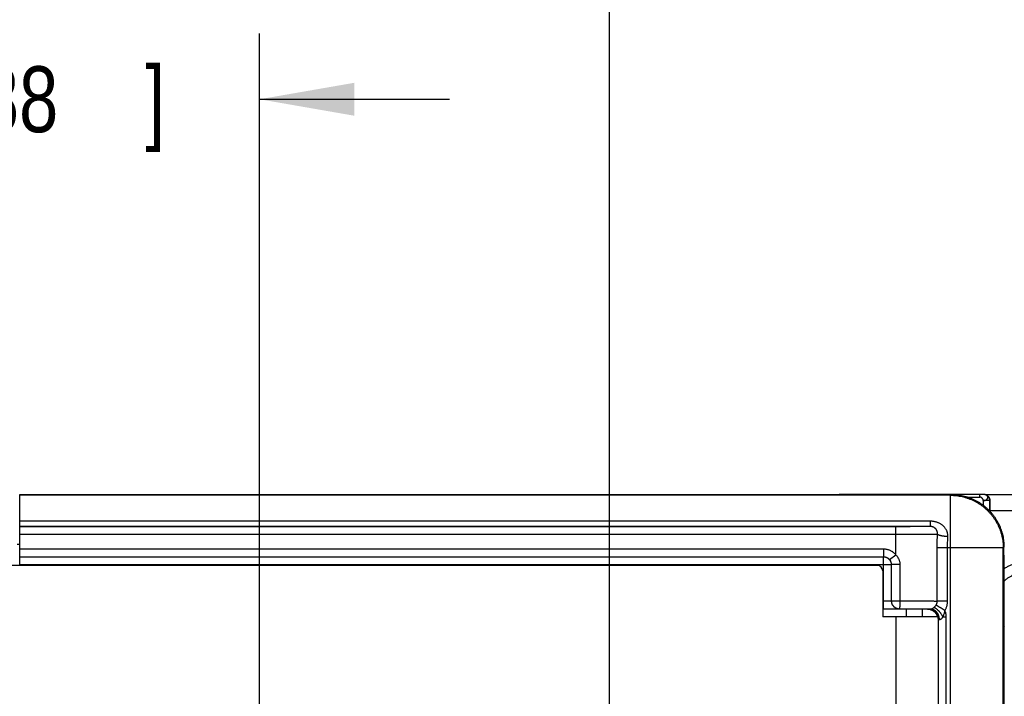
# Model space of a CAD drawing. Header units: inches. Extents: x 0 to 34, y 0 to 22.
# Tile 47 of 75: x 16.5 to 18.4, y 17.3 to 18.6. Entities that reach past the tile are written whole.
import ezdxf

# ---------------------------------------------------------------- set-up
doc = ezdxf.new("R2010")
doc.units = ezdxf.units.IN
doc.header["$LTSCALE"] = 1.87
doc.header["$MEASUREMENT"] = 0
doc.layers.get('0').update_dxf_attribs({"linetype": 'CONTINUOUS'})
doc.layers.add('DIMENSIONS', color=7, linetype='CONTINUOUS')
doc.styles.get("Standard").update_dxf_attribs({"font": 'txt', "width": 0.8})
doc.dimstyles.new('DIMSTYLE_1', dxfattribs={"dimtxt": 0.125, "dimasz": 0.18, "dimexe": 0.18, "dimexo": 0.0625, "dimgap": 0.09, "dimtad": 0, "dimtih": 1, "dimtoh": 1, "dimdec": 3, "dimzin": 4, "dimdsep": 46, "dimtxsty": 'STANDARD', "dimblk": '_FILLED', "dimblk1": '_FILLED', "dimblk2": '_FILLED', "dimcen": 0.09, "dimadec": 0, "dimazin": 0, "dimtp": 0.01, "dimtm": 0.01, "dimtfac": 1, "dimtdec": 3, "dimtofl": 0, "dimtmove": 0, "dimatfit": 3, "dimldrblk": '_FILLED', "dimfxl": 1, "dimtolj": 1, "dimtzin": 4, "dimarcsym": 0})

# ---------------------------------------------------------------- blocks, each defined once
blk = doc.blocks.new('_FILLED')
at = {"color": 0, "linetype": 'BYBLOCK'}
blk.add_solid([(0, 0), (-1, 0.174), (-1, -0.174)], dxfattribs=at)
blk = doc.blocks.new('*D11')
at = {"layer": 'DIMENSIONS', "color": 2, "linetype": 'CONTINUOUS'}
for p, q in [((15.3779, 17.7383), (15.3779, 19.3122)), ((17.6118, 17.0746), (17.6118, 19.3122)), ((15.3779, 19.1872), (15.7843, 19.1872)), ((17.6118, 19.1872), (17.2343, 19.1872))]:
    blk.add_line(p, q, dxfattribs=at)
at = {"layer": 'DIMENSIONS', "color": 2, "linetype": 'CONTINUOUS', "xscale": 0.18, "yscale": 0.18, "zscale": 0.18, "rotation": 180}
blk.add_blockref('_FILLED', (15.3779, 19.1872), dxfattribs=at)
at = {"layer": 'DIMENSIONS', "color": 2, "linetype": 'CONTINUOUS', "xscale": 0.18, "yscale": 0.18, "zscale": 0.18}
blk.add_blockref('_FILLED', (17.6118, 19.1872), dxfattribs=at)
at = {"layer": 'DIMENSIONS', "color": 2, "linetype": 'CONTINUOUS', "width": 0.8}
for s, p in [('[', (16.4718, 19.1247)), (']', (17.0718, 19.1247)), ('2.234', (15.8468, 19.1247)), ('56.74', (16.5718, 19.1247))]:
    blk.add_text(s, height=0.125, dxfattribs=at).set_placement(p)
blk = doc.blocks.new('*D12')
at = {"layer": 'DIMENSIONS', "color": 2, "linetype": 'CONTINUOUS'}
for p, q in [((14.5659, 18.917), (13.5178, 18.917)), ((14.5659, 17.3391), (14.5659, 18.917)), ((15.3367, 17.6855), (14.4409, 17.6855)), ((14.5659, 17.6855), (14.5659, 17.3391)), ((14.5659, 16.9927), (14.5659, 17.3391)), ((17.5493, 16.9927), (14.4409, 16.9927))]:
    blk.add_line(p, q, dxfattribs=at)
at = {"layer": 'DIMENSIONS', "color": 2, "linetype": 'CONTINUOUS', "xscale": 0.18, "yscale": 0.18, "zscale": 0.18}
for p, rotation in [((14.5659, 17.6855), 90), ((14.5659, 16.9927), 270)]:
    blk.add_blockref('_FILLED', p, dxfattribs=dict(at, rotation=rotation))
at = {"layer": 'DIMENSIONS', "color": 2, "linetype": 'CONTINUOUS', "width": 0.8}
for s, p in [('.693', (12.3303, 18.8545)), ('[', (12.8553, 18.8545)), ('17.6', (12.9553, 18.8545)), (']', (13.3553, 18.8545))]:
    blk.add_text(s, height=0.125, dxfattribs=at).set_placement(p)
blk = doc.blocks.new('*D16')
at = {"layer": 'DIMENSIONS', "color": 2, "linetype": 'CONTINUOUS'}
for p, q in [((15.3779, 17.7748), (15.3779, 18.5622)), ((16.9479, 17.0502), (16.9479, 18.5622)), ((15.3779, 18.4372), (15.0179, 18.4372)), ((16.9479, 18.4372), (17.3079, 18.4372))]:
    blk.add_line(p, q, dxfattribs=at)
at = {"layer": 'DIMENSIONS', "color": 2, "linetype": 'CONTINUOUS', "xscale": 0.18, "yscale": 0.18, "zscale": 0.18}
blk.add_blockref('_FILLED', (15.3779, 18.4372), dxfattribs=at)
at = {"layer": 'DIMENSIONS', "color": 2, "linetype": 'CONTINUOUS', "xscale": 0.18, "yscale": 0.18, "zscale": 0.18, "rotation": 180}
blk.add_blockref('_FILLED', (16.9479, 18.4372), dxfattribs=at)
at = {"layer": 'DIMENSIONS', "color": 2, "linetype": 'CONTINUOUS', "width": 0.8}
for s, p in [('[', (16.1314, 18.3747)), (']', (16.7314, 18.3747)), ('1.570', (15.5064, 18.3747)), ('39.88', (16.2314, 18.3747))]:
    blk.add_text(s, height=0.125, dxfattribs=at).set_placement(p)
blk = doc.blocks.new('*D20')
at = {"layer": 'DIMENSIONS', "color": 2, "linetype": 'CONTINUOUS'}
for p, q in [((13.8159, 18.0862), (13.4873, 18.0862)), ((13.8159, 17.314), (13.8159, 18.0862)), ((15.3185, 17.6855), (13.6909, 17.6855)), ((13.8159, 17.6855), (13.8159, 17.314)), ((13.8159, 16.9426), (13.8159, 17.314)), ((18.0566, 16.9426), (13.6909, 16.9426))]:
    blk.add_line(p, q, dxfattribs=at)
at = {"layer": 'DIMENSIONS', "color": 2, "linetype": 'CONTINUOUS', "xscale": 0.18, "yscale": 0.18, "zscale": 0.18}
for p, rotation in [((13.8159, 17.6855), 90), ((13.8159, 16.9426), 270)]:
    blk.add_blockref('_FILLED', p, dxfattribs=dict(at, rotation=rotation))
at = {"layer": 'DIMENSIONS', "color": 2, "linetype": 'CONTINUOUS', "width": 0.8}
for s, p in [('[', (12.7248, 18.0237)), (']', (13.3248, 18.0237)), ('.743', (12.1998, 18.0237)), ('18.87', (12.8248, 18.0237))]:
    blk.add_text(s, height=0.125, dxfattribs=at).set_placement(p)
blk = doc.blocks.new('*D21')
at = {"layer": 'DIMENSIONS', "color": 2, "linetype": 'CONTINUOUS'}
for p, q in [((15.3185, 17.6855), (12.9409, 17.6855)), ((13.0659, 17.6855), (13.0659, 17.2854)), ((13.0659, 16.8854), (13.0659, 17.2854)), ((13.0659, 17.2854), (13.0659, 16.5001)), ((16.7417, 16.8854), (12.9409, 16.8854)), ((13.0659, 16.5001), (12.6234, 16.5001))]:
    blk.add_line(p, q, dxfattribs=at)
at = {"layer": 'DIMENSIONS', "color": 2, "linetype": 'CONTINUOUS', "xscale": 0.18, "yscale": 0.18, "zscale": 0.18}
for p, rotation in [((13.0659, 17.6855), 90), ((13.0659, 16.8854), 270)]:
    blk.add_blockref('_FILLED', p, dxfattribs=dict(at, rotation=rotation))
at = {"layer": 'DIMENSIONS', "color": 2, "linetype": 'CONTINUOUS', "width": 0.8}
for s, p in [('[', (11.8609, 16.4376)), (']', (12.4609, 16.4376)), ('.800', (11.3359, 16.4376)), ('20.32', (11.9609, 16.4376))]:
    blk.add_text(s, height=0.125, dxfattribs=at).set_placement(p)

msp = doc.modelspace()

# ---------------------------------------------------------------- linework, layer by layer
at = {"color": 7, "linetype": 'CONTINUOUS'}
for p, q in [((16.4929, 17.5521), (16.4929, 17.6871)), ((16.4929, 17.6871), (18.2599, 17.687)), ((18.0859, 17.6871), (18.0472, 17.687)), ((18.3164, 17.6872), (18.0859, 17.6871)), ((18.2584, 17.6855), (18.2599, 17.687)), ((18.3189, 17.6872), (18.3164, 17.6872)), ((18.3202, 17.6871), (18.3189, 17.6872)), ((18.3207, 17.6871), (18.3202, 17.6871)), ((18.322, 17.6871), (18.322, 17.6871)), ((18.3236, 17.6868), (18.5024, 17.6868)), ((18.2584, 17.6855), (16.4929, 17.6855)), ((18.2584, 17.1322), (18.2584, 17.6855)), ((18.2908, 17.6821), (18.314, 17.6821)), ((18.3207, 17.6753), (18.3207, 17.6664)), ((18.3329, 17.6753), (18.3207, 17.6753)), ((18.3268, 17.6857), (18.3264, 17.6859)), ((18.3329, 17.6753), (18.3329, 17.6553)), ((18.333, 17.6752), (18.3329, 17.6753)), ((18.3329, 17.6553), (18.3329, 17.6568)), ((18.3329, 17.6568), (18.5026, 17.6568)), ((18.2199, 17.6363), (16.4929, 17.6363)), ((18.2199, 17.6363), (18.2199, 17.6264)), ((18.2199, 17.6264), (16.4929, 17.6264)), ((18.1549, 17.6259), (16.4929, 17.6259)), ((18.1549, 17.5721), (18.1549, 17.6259)), ((18.1549, 17.6109), (16.4929, 17.6109)), ((16.4878, 17.5925), (16.4929, 17.5925)), ((16.4929, 17.5838), (18.1312, 17.5838)), ((18.1312, 17.5838), (18.1312, 17.5688)), ((18.2333, 17.4847), (18.2333, 17.5855)), ((18.3584, 17.5855), (18.2333, 17.5855)), ((18.2529, 17.4847), (18.2529, 17.5855)), ((18.3584, 17.5855), (18.3599, 17.587)), ((18.3584, 17.1616), (18.3584, 17.5855)), ((18.3599, 17.5717), (18.3599, 17.587)), ((16.4929, 17.5688), (18.1311, 17.5688)), ((16.4929, 17.5688), (18.1312, 17.5688)), ((18.1312, 17.5688), (18.1311, 17.5688)), ((18.1311, 17.4699), (18.1311, 17.5688)), ((18.1549, 17.5721), (18.143, 17.563)), ((18.1199, 17.5521), (16.1966, 17.5521)), ((16.4929, 17.5538), (18.1461, 17.5538)), ((18.1299, 17.5421), (18.1299, 17.4546)), ((18.1461, 17.5538), (18.1461, 17.5538)), ((18.1461, 17.5538), (18.1461, 17.4851)), ((18.1461, 17.5538), (18.1461, 17.4852)), ((18.1626, 17.5538), (18.1461, 17.5538)), ((18.1626, 17.5538), (18.1626, 17.4852)), ((18.1299, 17.4849), (18.1311, 17.4849)), ((18.1461, 17.4851), (18.1461, 17.4852)), ((18.1461, 17.4852), (18.1626, 17.4852)), ((18.2529, 17.4847), (18.2333, 17.4847)), ((18.1299, 17.4699), (18.1311, 17.4699)), ((18.2149, 17.4689), (18.1299, 17.469)), ((18.1611, 17.4701), (18.1611, 17.4702)), ((18.1749, 17.4546), (18.1749, 17.4689)), ((18.2049, 17.4689), (18.2049, 17.4546)), ((18.2149, 17.4689), (18.2155, 17.4695)), ((18.2349, 17.4546), (18.1299, 17.4546)), ((18.1549, 17.4546), (18.1549, 17.22)), ((18.2349, 17.4546), (18.2349, 17.2211)), ((18.2349, 17.4489), (18.2355, 17.4495)), ((18.2355, 17.2253), (18.2355, 17.4495)), ((18.2442, 17.4545), (18.2505, 17.4545)), ((18.2505, 17.2253), (18.2505, 17.4545)), ((18.3611, 17.436), (18.3599, 17.4371))]:
    msp.add_line(p, q, dxfattribs=at)
for points in [[(18.322, 17.6871), (18.3218, 17.6871), (18.3216, 17.6871), (18.3215, 17.6871), (18.3213, 17.6871), (18.3212, 17.6871), (18.321, 17.6871), (18.3207, 17.6871)], [(18.3264, 17.6859), (18.3254, 17.6863), (18.3243, 17.6867), (18.3233, 17.6869), (18.3222, 17.6871), (18.322, 17.6871)]]:
    msp.add_lwpolyline(points, dxfattribs=at)
msp.add_arc((18.1199, 17.5421), 0.01, 0, 90, dxfattribs=at)
for points, knots in [([(18.0924, 17.6871), (18.0924, 17.6871), (18.0924, 17.6871), (18.0924, 17.687), (18.0924, 17.687)], [0, 0, 0, 0, 0.441421, 1, 1, 1, 1]), ([(18.2599, 17.687), (18.2618, 17.687), (18.2655, 17.6869), (18.2711, 17.6864), (18.2767, 17.6856), (18.2822, 17.6845), (18.2876, 17.6831), (18.293, 17.6814), (18.2982, 17.6794), (18.3033, 17.6771), (18.3083, 17.6745), (18.3132, 17.6717), (18.3178, 17.6686), (18.3223, 17.6652), (18.3266, 17.6616), (18.3307, 17.6577), (18.3345, 17.6536), (18.3382, 17.6494), (18.3415, 17.6449), (18.3446, 17.6402), (18.3475, 17.6354), (18.3501, 17.6304), (18.3524, 17.6253), (18.3544, 17.62), (18.3561, 17.6147), (18.3575, 17.6092), (18.3586, 17.6037), (18.3593, 17.5982), (18.3598, 17.5926), (18.3599, 17.5888), (18.3599, 17.587)], [0, 0, 0, 0, 0.035684, 0.071424, 0.107164, 0.142848, 0.178533, 0.214274, 0.250016, 0.285701, 0.321385, 0.357125, 0.392866, 0.42855, 0.464237, 0.499981, 0.535724, 0.571412, 0.607097, 0.64284, 0.678582, 0.714268, 0.749957, 0.785702, 0.821447, 0.857135, 0.892823, 0.928567, 0.964312, 1, 1, 1, 1]), ([(18.314, 17.6821), (18.314, 17.6824), (18.314, 17.6829), (18.314, 17.6835), (18.314, 17.684), (18.314, 17.6845), (18.314, 17.6849), (18.314, 17.6853), (18.314, 17.6857), (18.3141, 17.686), (18.3141, 17.6863), (18.3141, 17.6865), (18.3141, 17.6867), (18.3141, 17.6868), (18.3141, 17.6869), (18.3141, 17.687), (18.3141, 17.687), (18.3141, 17.6871), (18.3141, 17.6871), (18.3141, 17.6871), (18.3141, 17.6871), (18.3142, 17.6872), (18.3142, 17.6872), (18.3142, 17.6872), (18.3142, 17.6872), (18.3142, 17.6872), (18.3142, 17.6872)], [0, 0, 0, 0, 0.195664, 0.291113, 0.383732, 0.472617, 0.55691, 0.635784, 0.708483, 0.774291, 0.832584, 0.882786, 0.904706, 0.924432, 0.941914, 0.957118, 0.970014, 0.980577, 0.984978, 0.988792, 0.992023, 0.994679, 0.996772, 0.998334, 0.99944, 1, 1, 1, 1]), ([(18.3261, 17.6859), (18.3259, 17.686), (18.3253, 17.6863), (18.3243, 17.6867), (18.3233, 17.6869), (18.3225, 17.687), (18.3221, 17.6871), (18.322, 17.6871)], [0, 0, 0, 0, 0.221932, 0.45424, 0.696586, 0.950048, 1, 1, 1, 1]), ([(18.2584, 17.6855), (18.2603, 17.6855), (18.264, 17.6854), (18.2696, 17.6849), (18.2752, 17.6841), (18.2807, 17.683), (18.2861, 17.6816), (18.2915, 17.6799), (18.2967, 17.6779), (18.3018, 17.6756), (18.3068, 17.673), (18.3117, 17.6702), (18.3163, 17.6671), (18.3208, 17.6637), (18.3251, 17.6601), (18.3292, 17.6562), (18.333, 17.6521), (18.3367, 17.6479), (18.34, 17.6434), (18.3431, 17.6387), (18.346, 17.6339), (18.3486, 17.6289), (18.3509, 17.6238), (18.3529, 17.6185), (18.3546, 17.6132), (18.356, 17.6077), (18.3571, 17.6022), (18.3579, 17.5967), (18.3583, 17.5911), (18.3584, 17.5874), (18.3584, 17.5855)], [0, 0, 0, 0, 0.035713, 0.071427, 0.107141, 0.142855, 0.178569, 0.214283, 0.249997, 0.285712, 0.321426, 0.357141, 0.392856, 0.42857, 0.464285, 0.5, 0.535715, 0.57143, 0.607144, 0.642859, 0.678574, 0.714288, 0.750003, 0.785717, 0.821431, 0.857145, 0.892859, 0.928573, 0.964287, 1, 1, 1, 1]), ([(18.3207, 17.6753), (18.3207, 17.6755), (18.3206, 17.6759), (18.3205, 17.6765), (18.3203, 17.6772), (18.3201, 17.6778), (18.3198, 17.6783), (18.3194, 17.6789), (18.319, 17.6794), (18.3186, 17.6799), (18.3181, 17.6804), (18.3174, 17.6809), (18.3166, 17.6814), (18.3158, 17.6817), (18.3152, 17.6819), (18.3146, 17.682), (18.3142, 17.6821), (18.314, 17.6821)], [0, 0, 0, 0, 0.059598, 0.120048, 0.181516, 0.244019, 0.307456, 0.371644, 0.43634, 0.501263, 0.566119, 0.630621, 0.757423, 0.819485, 0.880518, 0.940606, 1, 1, 1, 1]), ([(18.3207, 17.6753), (18.321, 17.6752), (18.3216, 17.6754), (18.3225, 17.6754), (18.3235, 17.6757), (18.3244, 17.6759), (18.3253, 17.6763), (18.3262, 17.6768), (18.3269, 17.6773), (18.3276, 17.678), (18.3281, 17.6786), (18.3286, 17.6793), (18.3289, 17.68), (18.3291, 17.6808), (18.3292, 17.6815), (18.3291, 17.6822), (18.3289, 17.6829), (18.3286, 17.6836), (18.3282, 17.6843), (18.3276, 17.6849), (18.3272, 17.6852), (18.3269, 17.6854)], [0, 0, 0, 0, 0.056983, 0.115243, 0.174555, 0.234588, 0.294685, 0.354016, 0.41188, 0.467736, 0.52131, 0.572429, 0.620917, 0.667222, 0.712182, 0.756569, 0.801671, 0.847909, 0.896, 0.946701, 1, 1, 1, 1]), ([(18.3329, 17.6753), (18.3329, 17.6757), (18.3329, 17.6766), (18.3326, 17.6779), (18.3323, 17.6792), (18.3318, 17.6804), (18.3311, 17.6816), (18.3303, 17.6827), (18.3295, 17.6837), (18.3285, 17.6846), (18.3276, 17.6852), (18.327, 17.6856), (18.3268, 17.6857)], [0, 0, 0, 0, 0.104911, 0.209821, 0.314728, 0.419633, 0.524535, 0.629436, 0.734335, 0.839233, 0.944129, 1, 1, 1, 1]), ([(18.3268, 17.6857), (18.3272, 17.6855), (18.328, 17.685), (18.3292, 17.6841), (18.3303, 17.683), (18.3312, 17.6817), (18.3319, 17.6805), (18.3324, 17.6792), (18.3328, 17.6779), (18.333, 17.6765), (18.333, 17.6757), (18.333, 17.6752)], [0, 0, 0, 0, 0.106443, 0.230333, 0.3506, 0.467106, 0.580086, 0.689503, 0.796172, 0.899798, 1, 1, 1, 1]), ([(18.3329, 17.6568), (18.3329, 17.6577), (18.3329, 17.6593), (18.3329, 17.6618), (18.3329, 17.6642), (18.333, 17.6665), (18.333, 17.6688), (18.333, 17.6711), (18.333, 17.6732), (18.333, 17.6746), (18.333, 17.6752)], [0, 0, 0, 0, 0.134401, 0.267889, 0.399554, 0.528503, 0.653859, 0.774769, 0.890412, 1, 1, 1, 1]), ([(18.2534, 17.607), (18.2535, 17.6077), (18.2535, 17.6089), (18.2533, 17.6109), (18.2531, 17.6128), (18.2526, 17.6147), (18.252, 17.6166), (18.2512, 17.6185), (18.2503, 17.6203), (18.2492, 17.6221), (18.2479, 17.6239), (18.2465, 17.6256), (18.2449, 17.6271), (18.2432, 17.6286), (18.2412, 17.63), (18.2392, 17.6313), (18.237, 17.6325), (18.2348, 17.6335), (18.2324, 17.6343), (18.2299, 17.635), (18.2275, 17.6356), (18.2249, 17.636), (18.2224, 17.6362), (18.2207, 17.6363), (18.2199, 17.6363)], [0, 0, 0, 0, 0.03809, 0.076399, 0.115382, 0.15495, 0.195143, 0.236001, 0.277565, 0.319875, 0.363002, 0.407068, 0.452191, 0.498477, 0.545909, 0.594354, 0.643666, 0.693692, 0.744272, 0.795249, 0.84648, 0.897825, 0.949044, 1, 1, 1, 1]), ([(18.2199, 17.6264), (18.2197, 17.6264), (18.2194, 17.6264), (18.2189, 17.6263), (18.218, 17.6263), (18.2169, 17.6263), (18.2156, 17.6262), (18.214, 17.6262), (18.2122, 17.6262), (18.2101, 17.6262), (18.2078, 17.6261), (18.2053, 17.6261), (18.2026, 17.6261), (18.1997, 17.626), (18.1967, 17.626), (18.1934, 17.626), (18.19, 17.626), (18.1865, 17.626), (18.1828, 17.6259), (18.1791, 17.6259), (18.1752, 17.6259), (18.1712, 17.6259), (18.1672, 17.6259), (18.1631, 17.6259), (18.159, 17.6259), (18.1563, 17.6259), (18.1549, 17.6259)], [0, 0, 0, 0, 0.005017, 0.014025, 0.027012, 0.043921, 0.064678, 0.0892, 0.117397, 0.149155, 0.184337, 0.222804, 0.264404, 0.308965, 0.356309, 0.406243, 0.458565, 0.513074, 0.569553, 0.62778, 0.68751, 0.748492, 0.810506, 0.87331, 0.936587, 1, 1, 1, 1]), ([(18.2337, 17.6114), (18.2338, 17.6118), (18.2338, 17.6127), (18.2337, 17.6141), (18.2335, 17.6154), (18.2332, 17.6168), (18.2327, 17.6181), (18.2321, 17.6193), (18.2314, 17.6205), (18.2306, 17.6215), (18.2297, 17.6225), (18.2288, 17.6234), (18.2277, 17.6241), (18.2267, 17.6247), (18.2257, 17.6252), (18.2247, 17.6256), (18.2237, 17.6259), (18.2227, 17.6262), (18.2217, 17.6263), (18.2208, 17.6264), (18.2202, 17.6264), (18.2199, 17.6264)], [0, 0, 0, 0, 0.058918, 0.118197, 0.177572, 0.236907, 0.296181, 0.355327, 0.414173, 0.472381, 0.529558, 0.585329, 0.639452, 0.691587, 0.74139, 0.788906, 0.834323, 0.877875, 0.919658, 0.960387, 1, 1, 1, 1]), ([(18.2337, 17.6114), (18.2334, 17.6113), (18.2327, 17.6113), (18.2314, 17.6113), (18.2298, 17.6113), (18.228, 17.6112), (18.2259, 17.6112), (18.2236, 17.6112), (18.221, 17.6111), (18.2181, 17.6111), (18.215, 17.6111), (18.2117, 17.6111), (18.2082, 17.611), (18.2045, 17.611), (18.2006, 17.611), (18.1965, 17.611), (18.1923, 17.6109), (18.1879, 17.6109), (18.1834, 17.6109), (18.1788, 17.6109), (18.1742, 17.6109), (18.1694, 17.6109), (18.1646, 17.6109), (18.1598, 17.6109), (18.1565, 17.6109), (18.1549, 17.6109)], [0, 0, 0, 0, 0.012441, 0.028525, 0.048195, 0.071383, 0.098009, 0.127975, 0.161165, 0.197453, 0.236709, 0.278789, 0.323526, 0.37074, 0.420256, 0.471902, 0.525503, 0.580876, 0.637826, 0.696127, 0.755547, 0.81587, 0.876874, 0.938329, 1, 1, 1, 1]), ([(18.2333, 17.5855), (18.2333, 17.5876), (18.2333, 17.592), (18.2334, 17.5984), (18.2335, 17.6049), (18.2337, 17.6092), (18.2337, 17.6114)], [0, 0, 0, 0, 0.250574, 0.500972, 0.750887, 1, 1, 1, 1]), ([(18.2534, 17.607), (18.2529, 17.6071), (18.2518, 17.6071), (18.2502, 17.6072), (18.2486, 17.6073), (18.247, 17.6075), (18.2454, 17.6077), (18.244, 17.6079), (18.2425, 17.6081), (18.2412, 17.6084), (18.24, 17.6087), (18.2388, 17.609), (18.2377, 17.6093), (18.2368, 17.6096), (18.2359, 17.6099), (18.2352, 17.6103), (18.2346, 17.6106), (18.2341, 17.611), (18.2338, 17.6112), (18.2337, 17.6114)], [0, 0, 0, 0, 0.080544, 0.160618, 0.239705, 0.317293, 0.392883, 0.465992, 0.536156, 0.602937, 0.665925, 0.724747, 0.779068, 0.828602, 0.873123, 0.912482, 0.946633, 0.975686, 1, 1, 1, 1]), ([(18.2529, 17.5855), (18.2529, 17.5873), (18.2529, 17.5909), (18.253, 17.5963), (18.2532, 17.6017), (18.2534, 17.6053), (18.2534, 17.607)], [0, 0, 0, 0, 0.251301, 0.502175, 0.75196, 1, 1, 1, 1]), ([(18.1312, 17.5838), (18.1319, 17.5838), (18.1334, 17.5838), (18.1357, 17.5835), (18.1379, 17.5831), (18.1401, 17.5825), (18.1423, 17.5817), (18.1444, 17.5808), (18.1464, 17.5797), (18.1483, 17.5785), (18.1502, 17.5771), (18.1519, 17.5756), (18.1535, 17.5739), (18.1545, 17.5727), (18.1549, 17.5721)], [0, 0, 0, 0, 0.08261, 0.165683, 0.249066, 0.332594, 0.416107, 0.49952, 0.582915, 0.666366, 0.749872, 0.833389, 0.916804, 1, 1, 1, 1]), ([(18.1311, 17.5688), (18.1316, 17.5688), (18.1325, 17.5687), (18.1339, 17.5686), (18.1352, 17.5682), (18.1365, 17.5678), (18.1378, 17.5672), (18.139, 17.5666), (18.1402, 17.5658), (18.1412, 17.5649), (18.1422, 17.5639), (18.1431, 17.5628), (18.1439, 17.5617), (18.1446, 17.5605), (18.1451, 17.5592), (18.1456, 17.5579), (18.1459, 17.5566), (18.1461, 17.5552), (18.1461, 17.5543), (18.1461, 17.5538)], [0, 0, 0, 0, 0.058822, 0.117645, 0.176468, 0.235292, 0.294115, 0.352939, 0.411764, 0.470588, 0.529412, 0.588236, 0.647061, 0.705885, 0.764708, 0.823532, 0.882355, 0.941178, 1, 1, 1, 1]), ([(18.1312, 17.5688), (18.1316, 17.5688), (18.1325, 17.5688), (18.1339, 17.5686), (18.1352, 17.5683), (18.1365, 17.5679), (18.1378, 17.5673), (18.139, 17.5667), (18.1401, 17.5659), (18.1412, 17.565), (18.1422, 17.564), (18.1428, 17.5633), (18.143, 17.563)], [0, 0, 0, 0, 0.10002, 0.200036, 0.300047, 0.400052, 0.500053, 0.600052, 0.700048, 0.800042, 0.900029, 1, 1, 1, 1]), ([(18.143, 17.563), (18.1433, 17.5627), (18.1437, 17.562), (18.1444, 17.561), (18.1449, 17.5599), (18.1454, 17.5587), (18.1457, 17.5575), (18.146, 17.5563), (18.1461, 17.5551), (18.1461, 17.5542), (18.1461, 17.5538)], [0, 0, 0, 0, 0.121542, 0.245381, 0.370869, 0.497386, 0.624257, 0.750781, 0.876265, 1, 1, 1, 1]), ([(18.1549, 17.5721), (18.1554, 17.5716), (18.1564, 17.5705), (18.1577, 17.5688), (18.1588, 17.5671), (18.1599, 17.5652), (18.1607, 17.5633), (18.1614, 17.5614), (18.1619, 17.5595), (18.1623, 17.5576), (18.1625, 17.5557), (18.1626, 17.5544), (18.1626, 17.5538)], [0, 0, 0, 0, 0.106136, 0.211802, 0.316626, 0.420243, 0.522314, 0.62254, 0.720648, 0.816396, 0.909573, 1, 1, 1, 1]), ([(18.3599, 17.5717), (18.3599, 17.5216), (18.3599, 17.4214), (18.3599, 17.2711), (18.3599, 17.1709), (18.3599, 17.1208)], [0, 0, 0, 0, 0.333332, 0.66667, 1, 1, 1, 1]), ([(18.4112, 17.5608), (18.4091, 17.5608), (18.4047, 17.5606), (18.3982, 17.56), (18.3918, 17.5589), (18.3855, 17.5574), (18.3792, 17.5554), (18.3731, 17.5531), (18.3672, 17.5503), (18.3629, 17.5479), (18.3604, 17.5464), (18.3599, 17.5461)], [0, 0, 0, 0, 0.120278, 0.240825, 0.361469, 0.482056, 0.60259, 0.723138, 0.843684, 0.964187, 1, 1, 1, 1]), ([(18.4112, 17.5418), (18.4094, 17.5418), (18.4057, 17.5417), (18.4001, 17.5411), (18.3946, 17.5401), (18.3892, 17.5387), (18.3839, 17.5369), (18.3788, 17.5348), (18.3738, 17.5323), (18.369, 17.5295), (18.3644, 17.5263), (18.3615, 17.5239), (18.36, 17.5226), (18.3599, 17.5225)], [0, 0, 0, 0, 0.09945, 0.19891, 0.298371, 0.397824, 0.497269, 0.596709, 0.696147, 0.795579, 0.894981, 0.994334, 1, 1, 1, 1]), ([(18.1311, 17.4849), (18.1316, 17.4849), (18.1325, 17.4849), (18.1338, 17.4849), (18.1352, 17.4849), (18.1365, 17.4849), (18.1377, 17.4849), (18.1389, 17.4849), (18.1401, 17.4849), (18.1411, 17.4849), (18.1421, 17.4849), (18.143, 17.485), (18.1438, 17.485), (18.1445, 17.485), (18.145, 17.485), (18.1455, 17.485), (18.1458, 17.4851), (18.146, 17.4851), (18.1461, 17.4851), (18.1461, 17.4851)], [0, 0, 0, 0, 0.091832, 0.18289, 0.272401, 0.359596, 0.443719, 0.524051, 0.599915, 0.670672, 0.735735, 0.794591, 0.846784, 0.8919, 0.929553, 0.959403, 0.981184, 0.994719, 1, 1, 1, 1]), ([(18.1461, 17.4852), (18.1461, 17.4847), (18.1462, 17.4838), (18.1464, 17.4824), (18.1467, 17.481), (18.1471, 17.4797), (18.1477, 17.4785), (18.1484, 17.4772), (18.1492, 17.4761), (18.1501, 17.475), (18.151, 17.4741), (18.1521, 17.4732), (18.1532, 17.4724), (18.1545, 17.4717), (18.1557, 17.4711), (18.157, 17.4707), (18.1584, 17.4704), (18.1598, 17.4702), (18.1607, 17.4702), (18.1611, 17.4702)], [0, 0, 0, 0, 0.058848, 0.117697, 0.176547, 0.235397, 0.294248, 0.353098, 0.411948, 0.470796, 0.529647, 0.588496, 0.647338, 0.706178, 0.765025, 0.823896, 0.882694, 0.941373, 1, 1, 1, 1]), ([(18.1461, 17.4851), (18.1461, 17.4847), (18.1461, 17.4837), (18.1463, 17.4824), (18.1467, 17.481), (18.1471, 17.4797), (18.1477, 17.4784), (18.1483, 17.4772), (18.1491, 17.4761), (18.15, 17.475), (18.151, 17.474), (18.1521, 17.4731), (18.1532, 17.4723), (18.1544, 17.4717), (18.1557, 17.4711), (18.157, 17.4707), (18.1583, 17.4704), (18.1597, 17.4702), (18.1606, 17.4701), (18.1611, 17.4701)], [0, 0, 0, 0, 0.058822, 0.117645, 0.176468, 0.235291, 0.294115, 0.352939, 0.411763, 0.470588, 0.529412, 0.588236, 0.647061, 0.705885, 0.764708, 0.823532, 0.882355, 0.941178, 1, 1, 1, 1]), ([(18.1626, 17.4852), (18.1626, 17.4847), (18.1626, 17.4838), (18.1626, 17.4824), (18.1625, 17.4811), (18.1625, 17.4798), (18.1624, 17.4785), (18.1624, 17.4773), (18.1623, 17.4762), (18.1622, 17.4751), (18.1621, 17.4742), (18.162, 17.4733), (18.1619, 17.4725), (18.1618, 17.4718), (18.1617, 17.4712), (18.1616, 17.4708), (18.1614, 17.4705), (18.1613, 17.4702), (18.1612, 17.4702), (18.1611, 17.4702)], [0, 0, 0, 0, 0.090512, 0.180267, 0.268517, 0.354523, 0.437568, 0.516961, 0.592042, 0.662191, 0.72683, 0.785434, 0.837534, 0.88273, 0.920697, 0.951215, 0.974223, 0.990005, 1, 1, 1, 1]), ([(18.1626, 17.4852), (18.1642, 17.4852), (18.1674, 17.4852), (18.1721, 17.4851), (18.1768, 17.4851), (18.1814, 17.4851), (18.186, 17.4851), (18.1904, 17.4851), (18.1946, 17.4851), (18.1988, 17.4851), (18.2027, 17.485), (18.2065, 17.485), (18.2101, 17.485), (18.2135, 17.485), (18.2167, 17.485), (18.2197, 17.4849), (18.2224, 17.4849), (18.2249, 17.4849), (18.2271, 17.4848), (18.229, 17.4848), (18.2307, 17.4848), (18.2321, 17.4847), (18.2329, 17.4847), (18.2333, 17.4847)], [0, 0, 0, 0, 0.068064, 0.135423, 0.201846, 0.267107, 0.330984, 0.393257, 0.453709, 0.512127, 0.568295, 0.621997, 0.673028, 0.721195, 0.766314, 0.808214, 0.846738, 0.881743, 0.913102, 0.940702, 0.96444, 0.984229, 1, 1, 1, 1]), ([(18.2311, 17.477), (18.2313, 17.4773), (18.2317, 17.478), (18.2322, 17.4791), (18.2326, 17.4802), (18.2329, 17.4813), (18.2331, 17.4824), (18.2333, 17.4836), (18.2333, 17.4843), (18.2333, 17.4847)], [0, 0, 0, 0, 0.144369, 0.288118, 0.431311, 0.57402, 0.716315, 0.858207, 1, 1, 1, 1]), ([(18.2478, 17.4667), (18.2482, 17.4674), (18.249, 17.4687), (18.25, 17.4708), (18.2509, 17.473), (18.2516, 17.4752), (18.2522, 17.4775), (18.2526, 17.4798), (18.2528, 17.4822), (18.2529, 17.4839), (18.2529, 17.4847)], [0, 0, 0, 0, 0.12291, 0.246343, 0.36973, 0.492487, 0.61479, 0.738631, 0.866277, 1, 1, 1, 1]), ([(18.1311, 17.4699), (18.1318, 17.4699), (18.1333, 17.4699), (18.1355, 17.4699), (18.1377, 17.4699), (18.1398, 17.4699), (18.1419, 17.4699), (18.144, 17.4699), (18.146, 17.4699), (18.1479, 17.4699), (18.1497, 17.4699), (18.1514, 17.4699), (18.153, 17.4699), (18.1544, 17.47), (18.1558, 17.47), (18.157, 17.47), (18.158, 17.47), (18.1589, 17.47), (18.1597, 17.47), (18.1603, 17.4701), (18.1607, 17.4701), (18.1609, 17.4701), (18.1611, 17.4701), (18.1611, 17.4701)], [0, 0, 0, 0, 0.073101, 0.146375, 0.219306, 0.291364, 0.362015, 0.430731, 0.496993, 0.560362, 0.620529, 0.677204, 0.730096, 0.778948, 0.823519, 0.863558, 0.898805, 0.929027, 0.954041, 0.973696, 0.987889, 0.996626, 1, 1, 1, 1]), ([(18.1611, 17.4702), (18.1625, 17.4702), (18.1651, 17.4702), (18.1691, 17.4701), (18.173, 17.4701), (18.1769, 17.4701), (18.1807, 17.4701), (18.1845, 17.4701), (18.1881, 17.4701), (18.1915, 17.4701), (18.1948, 17.47), (18.198, 17.47), (18.201, 17.47), (18.2038, 17.47), (18.2064, 17.4699), (18.2088, 17.4699), (18.2109, 17.4699), (18.2129, 17.4699), (18.2146, 17.4698), (18.2161, 17.4698), (18.2174, 17.4698), (18.2184, 17.4697), (18.2191, 17.4697), (18.2196, 17.4697), (18.2198, 17.4696), (18.2199, 17.4696)], [0, 0, 0, 0, 0.067961, 0.135691, 0.202845, 0.269062, 0.333992, 0.397289, 0.458615, 0.517643, 0.574116, 0.627837, 0.678615, 0.726255, 0.770584, 0.811442, 0.848663, 0.882082, 0.911549, 0.936939, 0.958138, 0.975055, 0.987657, 0.995957, 1, 1, 1, 1]), ([(18.2197, 17.4684), (18.2192, 17.4685), (18.2181, 17.4687), (18.2165, 17.4689), (18.2155, 17.4689), (18.2149, 17.4689)], [0, 0, 0, 0, 0.333141, 0.666683, 1, 1, 1, 1]), ([(18.2155, 17.4695), (18.2155, 17.4695), (18.2156, 17.4695), (18.2158, 17.4695), (18.2162, 17.4695), (18.2167, 17.4695), (18.2173, 17.4696), (18.218, 17.4696), (18.2189, 17.4696), (18.2196, 17.4696), (18.2199, 17.4696)], [0, 0, 0, 0, 0.020225, 0.070791, 0.151779, 0.263046, 0.404137, 0.574424, 0.77326, 1, 1, 1, 1]), ([(18.2348, 17.4546), (18.2346, 17.4551), (18.2343, 17.4562), (18.2337, 17.4577), (18.233, 17.4592), (18.2321, 17.4606), (18.2311, 17.4619), (18.2301, 17.4631), (18.2289, 17.4643), (18.2277, 17.4653), (18.2263, 17.4663), (18.2249, 17.4671), (18.2234, 17.4678), (18.2219, 17.4684), (18.2203, 17.4689), (18.2187, 17.4692), (18.2171, 17.4694), (18.216, 17.4695), (18.2155, 17.4695)], [0, 0, 0, 0, 0.062499, 0.124999, 0.187498, 0.249999, 0.312499, 0.375, 0.4375, 0.500001, 0.562502, 0.625003, 0.687503, 0.750003, 0.812503, 0.875002, 0.937501, 1, 1, 1, 1]), ([(18.2341, 17.4546), (18.234, 17.4551), (18.2336, 17.4561), (18.233, 17.4576), (18.2322, 17.459), (18.2314, 17.4604), (18.2304, 17.4617), (18.2293, 17.4629), (18.2282, 17.464), (18.2269, 17.465), (18.2256, 17.4659), (18.2242, 17.4667), (18.2227, 17.4674), (18.2213, 17.4679), (18.2203, 17.4682), (18.2198, 17.4683)], [0, 0, 0, 0, 0.077178, 0.154324, 0.231519, 0.308677, 0.385838, 0.463026, 0.540154, 0.617357, 0.694491, 0.77167, 0.84885, 0.925971, 1, 1, 1, 1]), ([(18.2199, 17.4696), (18.22, 17.4696), (18.2203, 17.4696), (18.2207, 17.4697), (18.2212, 17.4697), (18.2217, 17.4698), (18.2221, 17.4699), (18.2227, 17.4701), (18.2232, 17.4703), (18.2237, 17.4705), (18.2243, 17.4708), (18.2248, 17.4711), (18.2254, 17.4714), (18.2258, 17.4716), (18.226, 17.4717)], [0, 0, 0, 0, 0.062059, 0.128042, 0.197568, 0.270404, 0.34656, 0.428661, 0.517059, 0.608432, 0.699958, 0.795057, 0.895662, 1, 1, 1, 1]), ([(18.2374, 17.4496), (18.2374, 17.4502), (18.2373, 17.4513), (18.2371, 17.4529), (18.2368, 17.4545), (18.2364, 17.4561), (18.2359, 17.4576), (18.2352, 17.4591), (18.2345, 17.4605), (18.2337, 17.4619), (18.2327, 17.4631), (18.2317, 17.4643), (18.2306, 17.4654), (18.2294, 17.4663), (18.2282, 17.4672), (18.2269, 17.4679), (18.2256, 17.4685), (18.2242, 17.469), (18.2228, 17.4693), (18.2213, 17.4696), (18.2204, 17.4696), (18.2199, 17.4696)], [0, 0, 0, 0, 0.056057, 0.112038, 0.167855, 0.223423, 0.278663, 0.333502, 0.387878, 0.44174, 0.49505, 0.547783, 0.599929, 0.651494, 0.702502, 0.75299, 0.803014, 0.85264, 0.901951, 0.951038, 1, 1, 1, 1]), ([(18.226, 17.4717), (18.2262, 17.4719), (18.2267, 17.4722), (18.2273, 17.4727), (18.228, 17.4733), (18.2286, 17.4739), (18.2293, 17.4746), (18.2299, 17.4754), (18.2305, 17.4762), (18.2309, 17.4767), (18.2311, 17.477)], [0, 0, 0, 0, 0.110013, 0.224718, 0.34368, 0.46692, 0.59437, 0.725841, 0.861129, 1, 1, 1, 1]), ([(18.2442, 17.4545), (18.2439, 17.455), (18.2434, 17.4559), (18.2426, 17.4574), (18.2417, 17.4588), (18.2408, 17.4602), (18.2398, 17.4615), (18.2388, 17.4629), (18.2378, 17.4641), (18.2368, 17.4653), (18.2358, 17.4664), (18.2347, 17.4674), (18.2337, 17.4683), (18.2327, 17.4692), (18.2317, 17.4699), (18.2308, 17.4705), (18.2299, 17.471), (18.229, 17.4714), (18.2282, 17.4717), (18.2274, 17.4718), (18.2267, 17.4719), (18.2262, 17.4718), (18.226, 17.4717)], [0, 0, 0, 0, 0.063188, 0.126997, 0.191068, 0.255009, 0.318431, 0.380949, 0.442189, 0.501787, 0.559398, 0.614699, 0.667392, 0.717214, 0.763939, 0.807395, 0.847467, 0.88412, 0.917417, 0.947551, 0.974887, 1, 1, 1, 1]), ([(18.2478, 17.4667), (18.2474, 17.467), (18.2464, 17.4676), (18.2451, 17.4684), (18.2437, 17.4693), (18.2424, 17.4701), (18.2411, 17.4709), (18.2398, 17.4716), (18.2386, 17.4724), (18.2375, 17.4731), (18.2364, 17.4737), (18.2354, 17.4743), (18.2345, 17.4749), (18.2337, 17.4754), (18.233, 17.4758), (18.2324, 17.4762), (18.2318, 17.4765), (18.2314, 17.4768), (18.2312, 17.4769), (18.2311, 17.477)], [0, 0, 0, 0, 0.082873, 0.165185, 0.246401, 0.32598, 0.403392, 0.478122, 0.549674, 0.617572, 0.681366, 0.74063, 0.794972, 0.84403, 0.887479, 0.925029, 0.956431, 0.981477, 1, 1, 1, 1]), ([(18.2442, 17.4545), (18.2445, 17.4553), (18.2452, 17.4569), (18.2461, 17.4594), (18.2469, 17.4618), (18.2474, 17.4643), (18.2477, 17.4659), (18.2478, 17.4667)], [0, 0, 0, 0, 0.206835, 0.410268, 0.61035, 0.807003, 1, 1, 1, 1]), ([(18.2505, 17.4545), (18.2505, 17.4552), (18.2504, 17.4566), (18.2502, 17.4587), (18.2498, 17.4607), (18.2493, 17.4628), (18.2486, 17.4648), (18.2481, 17.4661), (18.2478, 17.4667)], [0, 0, 0, 0, 0.167277, 0.333763, 0.499863, 0.665999, 0.832589, 1, 1, 1, 1]), ([(18.2355, 17.4495), (18.2355, 17.45), (18.2354, 17.451), (18.2352, 17.4525), (18.235, 17.4535), (18.2349, 17.454)], [0, 0, 0, 0, 0.333336, 0.666674, 1, 1, 1, 1]), ([(18.2355, 17.4495), (18.2355, 17.4495), (18.2356, 17.4495), (18.2357, 17.4495), (18.236, 17.4495), (18.2364, 17.4496), (18.2368, 17.4496), (18.2372, 17.4496), (18.2374, 17.4496)], [0, 0, 0, 0, 0.035733, 0.124367, 0.266285, 0.460553, 0.70573, 1, 1, 1, 1]), ([(18.2374, 17.4496), (18.2375, 17.4496), (18.2379, 17.4496), (18.2385, 17.4498), (18.2391, 17.4499), (18.2397, 17.4502), (18.2402, 17.4505), (18.2408, 17.4509), (18.2414, 17.4513), (18.2421, 17.4519), (18.2428, 17.4526), (18.2435, 17.4535), (18.2439, 17.4541), (18.2442, 17.4545)], [0, 0, 0, 0, 0.063909, 0.130613, 0.199913, 0.272169, 0.348253, 0.429576, 0.518149, 0.616601, 0.72799, 0.855222, 1, 1, 1, 1])]:
    msp.add_open_spline(points, degree=3, knots=knots, dxfattribs=at)
for points in [[(18.3269, 17.6854), (18.3267, 17.6856), (18.3264, 17.6857), (18.3261, 17.6859)], [(18.3268, 17.6857), (18.3266, 17.6857), (18.3265, 17.6858), (18.3264, 17.6859)], [(18.2198, 17.4683), (18.2197, 17.4684), (18.2197, 17.4684), (18.2197, 17.4684)]]:
    msp.add_open_spline(points, degree=3, dxfattribs=at)

# ---------------------------------------------------------------- dimensions: what is measured, and where the dimension line sits
at = {"layer": 'DIMENSIONS', "color": 2, "linetype": 'CONTINUOUS'}
for base, p1, p2, picture, middle in [((17.6118, 19.1872), (15.3779, 17.7383), (17.6118, 17.0746), '*D11', (16.5093, 19.1872)), ((16.9479, 18.4372), (15.3779, 17.7748), (16.9479, 17.0502), '*D16', (16.1689, 18.4372))]:
    dim = msp.add_linear_dim(base=base, p1=p1, p2=p2, dimstyle='DIMSTYLE_1', dxfattribs=at)
    dim.commit()
    dim.dimension.update_dxf_attribs({"geometry": picture, "text_midpoint": middle, "dimtype": 160})
for base, p1, p2, picture, middle in [((14.5659, 16.9927), (15.3367, 17.6855), (17.5493, 16.9927), '*D12', (12.8928, 18.917)), ((13.8159, 16.9426), (15.3185, 17.6855), (18.0566, 16.9426), '*D20', (12.8123, 18.0862)), ((13.0659, 16.8854), (15.3185, 17.6855), (16.7417, 16.8854), '*D21', (11.9484, 16.5001))]:
    dim = msp.add_linear_dim(base=base, p1=p1, p2=p2, angle=270, dimstyle='DIMSTYLE_1', dxfattribs=at)
    dim.commit()
    dim.dimension.update_dxf_attribs({"geometry": picture, "text_midpoint": middle, "dimtype": 160})

doc.saveas('drawing.dxf')
